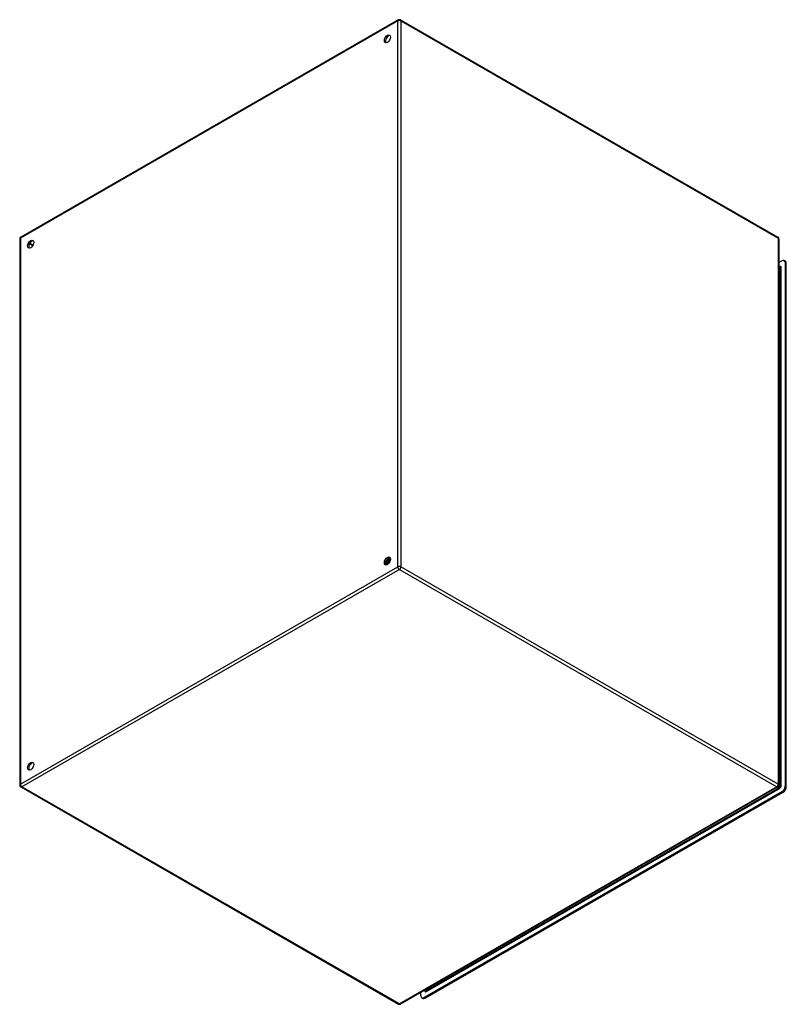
# Model space of a CAD drawing. Header units: inches. Extents: x 180 to 214.2, y 62 to 105.9.
import ezdxf

# ---------------------------------------------------------------- set-up
doc = ezdxf.new("R2010")
doc.units = ezdxf.units.IN
doc.header["$MEASUREMENT"] = 0
doc.layers.add('Visible Edges(ANSI)', color=7, linetype='Continuous', lineweight=25)
doc.layers.add('Visible Tangent Edges(ANSI)', color=7, linetype='Continuous', lineweight=25)

msp = doc.modelspace()

# ---------------------------------------------------------------- linework, layer by layer
at = {"layer": 'Visible Edges(ANSI)'}
for p, q in [((196.867, 105.912), (180.036, 96.22)), ((196.965, 105.912), (213.796, 96.22)), ((179.986, 96.134), (179.986, 71.77)), ((213.846, 96.134), (213.846, 71.77)), ((213.985, 95.163), (213.846, 95.082)), ((214.132, 95.145), (214.084, 95.172)), ((214.124, 95.082), (214.124, 71.714)), ((214.173, 71.687), (214.173, 95.054)), ((213.846, 94.921), (213.894, 94.894)), ((196.34, 81.761), (196.337, 81.763)), ((196.353, 81.789), (196.356, 81.788)), ((196.378, 81.746), (196.375, 81.747)), ((196.391, 81.774), (196.393, 81.773)), ((196.419, 81.89), (196.418, 81.891)), ((196.42, 81.873), (196.42, 81.855)), ((196.428, 81.758), (196.431, 81.757)), ((196.444, 81.899), (196.447, 81.897)), ((196.453, 81.874), (196.45, 81.876)), ((196.454, 81.853), (196.454, 81.835)), ((196.465, 81.743), (196.468, 81.742)), ((196.478, 81.882), (196.481, 81.881)), ((196.487, 81.894), (196.484, 81.895)), ((196.487, 81.858), (196.484, 81.859)), ((196.489, 81.833), (196.489, 81.815)), ((196.511, 81.865), (196.514, 81.864)), ((196.521, 81.842), (196.518, 81.843)), ((196.522, 81.874), (196.519, 81.875)), ((196.523, 81.836), (196.522, 81.836)), ((196.313, 81.649), (196.309, 81.65)), ((196.315, 81.634), (196.312, 81.636)), ((196.329, 81.691), (196.313, 81.681)), ((196.329, 81.655), (196.333, 81.654)), ((196.35, 81.629), (196.347, 81.631)), ((196.349, 81.614), (196.347, 81.616)), ((196.364, 81.671), (196.348, 81.661)), ((196.368, 81.637), (196.371, 81.635)), ((196.399, 81.651), (196.383, 81.641)), ((196.387, 81.61), (196.385, 81.611)), ((196.415, 81.73), (196.412, 81.731)), ((196.453, 81.714), (196.45, 81.715)), ((180.036, 71.684), (196.867, 61.992)), ((213.796, 71.684), (196.965, 61.992)), ((213.985, 71.473), (198.017, 62.278)), ((198.065, 62.25), (214.033, 71.446)), ((197.878, 62.358), (197.878, 62.517)), ((198.019, 62.598), (198.065, 62.572)), ((197.967, 62.24), (197.919, 62.268))]:
    msp.add_line(p, q, dxfattribs=at)
at = {"layer": 'Visible Edges(ANSI)', "flags": 128}
for points in [[(213.898, 94.893), (213.897, 94.893), (213.894, 94.894)], [(196.375, 81.747), (196.372, 81.743), (196.369, 81.739), (196.366, 81.735), (196.363, 81.731), (196.36, 81.727), (196.357, 81.723), (196.354, 81.719), (196.351, 81.716), (196.347, 81.713), (196.344, 81.709), (196.341, 81.706), (196.337, 81.703), (196.334, 81.7), (196.331, 81.697), (196.327, 81.694), (196.324, 81.692), (196.32, 81.689), (196.317, 81.687), (196.313, 81.685), (196.31, 81.683), (196.307, 81.681), (196.303, 81.679), (196.3, 81.678), (196.296, 81.676)], [(196.296, 81.673), (196.3, 81.675), (196.303, 81.676), (196.307, 81.678), (196.31, 81.68), (196.314, 81.682), (196.318, 81.684), (196.321, 81.686), (196.325, 81.689), (196.328, 81.691), (196.332, 81.694), (196.335, 81.697), (196.339, 81.7), (196.342, 81.703), (196.346, 81.707), (196.349, 81.71), (196.353, 81.713), (196.356, 81.717), (196.359, 81.721), (196.362, 81.725), (196.366, 81.729), (196.369, 81.733), (196.372, 81.737), (196.375, 81.741), (196.378, 81.746)], [(196.303, 81.716), (196.305, 81.718), (196.307, 81.719), (196.309, 81.72), (196.311, 81.722), (196.313, 81.724), (196.315, 81.725), (196.317, 81.727), (196.318, 81.729), (196.32, 81.731), (196.322, 81.732), (196.324, 81.734), (196.326, 81.736), (196.328, 81.738), (196.33, 81.74), (196.332, 81.742), (196.333, 81.744), (196.335, 81.746), (196.337, 81.749), (196.339, 81.751), (196.341, 81.753), (196.342, 81.755), (196.344, 81.758), (196.346, 81.76), (196.347, 81.762)], [(196.304, 81.72), (196.305, 81.721), (196.307, 81.723), (196.309, 81.724), (196.31, 81.726), (196.312, 81.727), (196.313, 81.729), (196.315, 81.731), (196.317, 81.732), (196.318, 81.734), (196.32, 81.736), (196.321, 81.737), (196.323, 81.739), (196.324, 81.741), (196.326, 81.743), (196.327, 81.744), (196.329, 81.746), (196.33, 81.748), (196.332, 81.75), (196.333, 81.752), (196.335, 81.754), (196.336, 81.756), (196.337, 81.757), (196.339, 81.759), (196.34, 81.761)], [(196.337, 81.763), (196.336, 81.761), (196.335, 81.759), (196.333, 81.758), (196.332, 81.756), (196.331, 81.754), (196.33, 81.752), (196.328, 81.751), (196.327, 81.749), (196.326, 81.748), (196.324, 81.746), (196.323, 81.744), (196.322, 81.743), (196.321, 81.741), (196.319, 81.74), (196.318, 81.738), (196.316, 81.737), (196.315, 81.735), (196.314, 81.734), (196.312, 81.732), (196.311, 81.731), (196.31, 81.73), (196.308, 81.728), (196.307, 81.727), (196.305, 81.725)], [(196.337, 81.763), (196.337, 81.763), (196.336, 81.763), (196.335, 81.764), (196.335, 81.764), (196.334, 81.765), (196.333, 81.765), (196.333, 81.765), (196.332, 81.766), (196.332, 81.766), (196.331, 81.766), (196.33, 81.767), (196.33, 81.767), (196.329, 81.767), (196.329, 81.768), (196.328, 81.768), (196.327, 81.769), (196.327, 81.769), (196.326, 81.769), (196.325, 81.77), (196.325, 81.77), (196.324, 81.77), (196.324, 81.771), (196.323, 81.771), (196.322, 81.771)], [(196.478, 81.705), (196.472, 81.707), (196.466, 81.71), (196.459, 81.713), (196.453, 81.716), (196.446, 81.719), (196.44, 81.722), (196.433, 81.725), (196.427, 81.727), (196.42, 81.73), (196.414, 81.733), (196.407, 81.736), (196.401, 81.739), (196.395, 81.742), (196.388, 81.745), (196.382, 81.747), (196.375, 81.75), (196.369, 81.753), (196.362, 81.756), (196.356, 81.759), (196.349, 81.762), (196.343, 81.765), (196.336, 81.768), (196.33, 81.77), (196.323, 81.773)], [(196.329, 81.691), (196.332, 81.692), (196.334, 81.694), (196.337, 81.695), (196.339, 81.697), (196.341, 81.699), (196.344, 81.701), (196.346, 81.703), (196.349, 81.705), (196.351, 81.707), (196.354, 81.709), (196.356, 81.711), (196.358, 81.713), (196.361, 81.716), (196.363, 81.718), (196.365, 81.721), (196.367, 81.723), (196.37, 81.726), (196.372, 81.729), (196.374, 81.731), (196.376, 81.734), (196.378, 81.737), (196.38, 81.74), (196.382, 81.743), (196.384, 81.746)], [(196.337, 81.799), (196.338, 81.799), (196.338, 81.798), (196.339, 81.798), (196.34, 81.797), (196.34, 81.797), (196.341, 81.797), (196.342, 81.796), (196.342, 81.796), (196.343, 81.795), (196.344, 81.795), (196.344, 81.795), (196.345, 81.794), (196.346, 81.794), (196.346, 81.793), (196.347, 81.793), (196.348, 81.793), (196.349, 81.792), (196.349, 81.792), (196.35, 81.791), (196.351, 81.791), (196.351, 81.791), (196.352, 81.79), (196.353, 81.79), (196.353, 81.789)], [(196.347, 81.762), (196.347, 81.762), (196.347, 81.762), (196.346, 81.762), (196.346, 81.762), (196.346, 81.762), (196.346, 81.762), (196.345, 81.762), (196.345, 81.762), (196.345, 81.762), (196.344, 81.762), (196.344, 81.762), (196.344, 81.762), (196.344, 81.762), (196.343, 81.762), (196.343, 81.762), (196.343, 81.762), (196.342, 81.762), (196.342, 81.762), (196.342, 81.762), (196.341, 81.762), (196.341, 81.762), (196.341, 81.762), (196.341, 81.761), (196.34, 81.761)], [(196.375, 81.747), (196.374, 81.747), (196.372, 81.748), (196.371, 81.749), (196.37, 81.749), (196.369, 81.75), (196.368, 81.751), (196.367, 81.751), (196.366, 81.752), (196.364, 81.753), (196.363, 81.753), (196.362, 81.754), (196.361, 81.755), (196.36, 81.755), (196.359, 81.756), (196.358, 81.757), (196.356, 81.757), (196.355, 81.758), (196.354, 81.759), (196.353, 81.759), (196.352, 81.76), (196.351, 81.76), (196.35, 81.761), (196.348, 81.762), (196.347, 81.762)], [(196.378, 81.855), (196.377, 81.852), (196.376, 81.849), (196.376, 81.846), (196.375, 81.844), (196.374, 81.841), (196.373, 81.838), (196.372, 81.835), (196.372, 81.833), (196.371, 81.83), (196.37, 81.827), (196.369, 81.824), (196.368, 81.822), (196.367, 81.819), (196.366, 81.816), (196.365, 81.813), (196.363, 81.811), (196.362, 81.808), (196.361, 81.805), (196.36, 81.803), (196.359, 81.8), (196.357, 81.797), (196.356, 81.795), (196.355, 81.792), (196.353, 81.789)], [(196.356, 81.788), (196.358, 81.791), (196.359, 81.794), (196.361, 81.797), (196.362, 81.8), (196.363, 81.802), (196.365, 81.805), (196.366, 81.808), (196.367, 81.811), (196.368, 81.814), (196.37, 81.817), (196.371, 81.82), (196.372, 81.823), (196.373, 81.826), (196.374, 81.829), (196.375, 81.832), (196.376, 81.835), (196.377, 81.838), (196.377, 81.841), (196.378, 81.844), (196.379, 81.847), (196.38, 81.85), (196.38, 81.853), (196.381, 81.856), (196.382, 81.859)], [(196.356, 81.788), (196.357, 81.788), (196.357, 81.788), (196.357, 81.788), (196.357, 81.788), (196.358, 81.788), (196.358, 81.788), (196.358, 81.789), (196.359, 81.789), (196.359, 81.789), (196.359, 81.789), (196.359, 81.789), (196.36, 81.789), (196.36, 81.789), (196.36, 81.789), (196.361, 81.789), (196.361, 81.789), (196.361, 81.789), (196.361, 81.789), (196.362, 81.789), (196.362, 81.789), (196.362, 81.789), (196.363, 81.789), (196.363, 81.789), (196.363, 81.789)], [(196.363, 81.789), (196.364, 81.792), (196.366, 81.795), (196.367, 81.798), (196.369, 81.801), (196.37, 81.804), (196.371, 81.807), (196.372, 81.81), (196.373, 81.813), (196.374, 81.816), (196.375, 81.819), (196.376, 81.823), (196.377, 81.826), (196.378, 81.829), (196.379, 81.832), (196.38, 81.835), (196.38, 81.838), (196.381, 81.841), (196.382, 81.844), (196.382, 81.847), (196.383, 81.85), (196.383, 81.853), (196.384, 81.856), (196.384, 81.859), (196.384, 81.862)], [(196.363, 81.789), (196.364, 81.789), (196.365, 81.788), (196.366, 81.787), (196.368, 81.787), (196.369, 81.786), (196.37, 81.785), (196.371, 81.785), (196.372, 81.784), (196.373, 81.783), (196.374, 81.783), (196.376, 81.782), (196.377, 81.782), (196.378, 81.781), (196.379, 81.78), (196.38, 81.78), (196.381, 81.779), (196.382, 81.778), (196.384, 81.778), (196.385, 81.777), (196.386, 81.776), (196.387, 81.776), (196.388, 81.775), (196.389, 81.774), (196.391, 81.774)], [(196.385, 81.746), (196.384, 81.746), (196.384, 81.746), (196.384, 81.746), (196.383, 81.746), (196.383, 81.746), (196.383, 81.746), (196.383, 81.746), (196.382, 81.746), (196.382, 81.746), (196.382, 81.746), (196.381, 81.746), (196.381, 81.746), (196.381, 81.746), (196.381, 81.746), (196.38, 81.746), (196.38, 81.746), (196.38, 81.746), (196.38, 81.746), (196.379, 81.746), (196.379, 81.746), (196.379, 81.746), (196.378, 81.746), (196.378, 81.746), (196.378, 81.746)], [(196.412, 81.731), (196.411, 81.732), (196.41, 81.732), (196.409, 81.733), (196.408, 81.733), (196.407, 81.734), (196.405, 81.735), (196.404, 81.735), (196.403, 81.736), (196.402, 81.737), (196.401, 81.737), (196.4, 81.738), (196.398, 81.738), (196.397, 81.739), (196.396, 81.74), (196.395, 81.74), (196.394, 81.741), (196.393, 81.742), (196.391, 81.742), (196.39, 81.743), (196.389, 81.743), (196.388, 81.744), (196.387, 81.745), (196.386, 81.745), (196.385, 81.746)], [(196.416, 81.889), (196.416, 81.885), (196.417, 81.881), (196.417, 81.876), (196.417, 81.872), (196.417, 81.867), (196.416, 81.862), (196.416, 81.857), (196.415, 81.853), (196.415, 81.848), (196.414, 81.843), (196.413, 81.838), (196.412, 81.833), (196.411, 81.828), (196.41, 81.823), (196.408, 81.818), (196.407, 81.813), (196.405, 81.808), (196.403, 81.803), (196.401, 81.798), (196.399, 81.793), (196.397, 81.788), (196.395, 81.783), (196.393, 81.779), (196.391, 81.774)], [(196.393, 81.773), (196.396, 81.777), (196.398, 81.782), (196.4, 81.787), (196.403, 81.792), (196.404, 81.797), (196.406, 81.802), (196.408, 81.808), (196.41, 81.813), (196.411, 81.818), (196.413, 81.823), (196.414, 81.828), (196.415, 81.833), (196.416, 81.838), (196.417, 81.843), (196.418, 81.848), (196.418, 81.853), (196.419, 81.858), (196.419, 81.863), (196.42, 81.867), (196.42, 81.872), (196.42, 81.877), (196.419, 81.881), (196.419, 81.886), (196.419, 81.89)], [(196.393, 81.773), (196.394, 81.773), (196.394, 81.773), (196.394, 81.773), (196.395, 81.773), (196.395, 81.773), (196.395, 81.773), (196.395, 81.773), (196.396, 81.773), (196.396, 81.773), (196.396, 81.773), (196.396, 81.773), (196.397, 81.773), (196.397, 81.773), (196.397, 81.773), (196.397, 81.773), (196.398, 81.773), (196.398, 81.773), (196.398, 81.773), (196.399, 81.773), (196.399, 81.773), (196.399, 81.773), (196.399, 81.773), (196.4, 81.773), (196.4, 81.773)], [(196.4, 81.773), (196.401, 81.777), (196.403, 81.78), (196.404, 81.783), (196.406, 81.787), (196.407, 81.79), (196.408, 81.794), (196.409, 81.797), (196.411, 81.801), (196.412, 81.804), (196.413, 81.808), (196.414, 81.811), (196.414, 81.815), (196.415, 81.818), (196.416, 81.822), (196.417, 81.825), (196.417, 81.828), (196.418, 81.832), (196.418, 81.835), (196.419, 81.839), (196.419, 81.842), (196.419, 81.845), (196.419, 81.849), (196.42, 81.852), (196.42, 81.855)], [(196.4, 81.773), (196.401, 81.773), (196.402, 81.772), (196.403, 81.771), (196.404, 81.771), (196.406, 81.77), (196.407, 81.77), (196.408, 81.769), (196.409, 81.768), (196.41, 81.768), (196.411, 81.767), (196.412, 81.766), (196.414, 81.766), (196.415, 81.765), (196.416, 81.765), (196.417, 81.764), (196.418, 81.763), (196.419, 81.763), (196.421, 81.762), (196.422, 81.761), (196.423, 81.761), (196.424, 81.76), (196.425, 81.76), (196.426, 81.759), (196.428, 81.758)], [(196.447, 81.875), (196.446, 81.876), (196.445, 81.876), (196.444, 81.877), (196.443, 81.877), (196.441, 81.878), (196.44, 81.879), (196.439, 81.879), (196.438, 81.88), (196.437, 81.881), (196.435, 81.881), (196.434, 81.882), (196.433, 81.882), (196.432, 81.883), (196.431, 81.884), (196.43, 81.884), (196.428, 81.885), (196.427, 81.885), (196.426, 81.886), (196.425, 81.887), (196.424, 81.887), (196.422, 81.888), (196.421, 81.888), (196.42, 81.889), (196.419, 81.89)], [(196.45, 81.876), (196.449, 81.875), (196.448, 81.875), (196.446, 81.875), (196.445, 81.875), (196.444, 81.874), (196.443, 81.874), (196.441, 81.874), (196.44, 81.874), (196.439, 81.874), (196.437, 81.873), (196.436, 81.873), (196.435, 81.873), (196.434, 81.873), (196.432, 81.872), (196.431, 81.872), (196.43, 81.872), (196.429, 81.872), (196.427, 81.872), (196.426, 81.871), (196.425, 81.871), (196.423, 81.871), (196.422, 81.871), (196.421, 81.87), (196.42, 81.87)], [(196.425, 81.895), (196.425, 81.895), (196.426, 81.896), (196.427, 81.896), (196.428, 81.896), (196.429, 81.896), (196.43, 81.896), (196.43, 81.896), (196.431, 81.896), (196.432, 81.896), (196.433, 81.897), (196.434, 81.897), (196.434, 81.897), (196.435, 81.897), (196.436, 81.897), (196.437, 81.897), (196.438, 81.897), (196.439, 81.898), (196.439, 81.898), (196.44, 81.898), (196.441, 81.898), (196.442, 81.898), (196.443, 81.898), (196.444, 81.898), (196.444, 81.899)], [(196.45, 81.876), (196.451, 81.871), (196.451, 81.867), (196.451, 81.862), (196.452, 81.858), (196.452, 81.853), (196.451, 81.848), (196.451, 81.844), (196.451, 81.839), (196.45, 81.834), (196.45, 81.829), (196.449, 81.824), (196.448, 81.819), (196.447, 81.814), (196.446, 81.809), (196.444, 81.804), (196.443, 81.799), (196.442, 81.794), (196.44, 81.788), (196.438, 81.783), (196.436, 81.778), (196.434, 81.773), (196.432, 81.768), (196.43, 81.763), (196.428, 81.758)], [(196.431, 81.757), (196.433, 81.762), (196.435, 81.767), (196.437, 81.772), (196.439, 81.777), (196.441, 81.782), (196.443, 81.787), (196.444, 81.792), (196.446, 81.797), (196.447, 81.802), (196.449, 81.808), (196.45, 81.813), (196.451, 81.818), (196.452, 81.823), (196.453, 81.828), (196.453, 81.833), (196.454, 81.837), (196.454, 81.842), (196.454, 81.847), (196.454, 81.852), (196.454, 81.856), (196.454, 81.861), (196.454, 81.865), (196.454, 81.87), (196.453, 81.874)], [(196.431, 81.757), (196.431, 81.757), (196.431, 81.757), (196.431, 81.757), (196.432, 81.757), (196.432, 81.757), (196.432, 81.757), (196.432, 81.757), (196.433, 81.757), (196.433, 81.757), (196.433, 81.757), (196.433, 81.757), (196.434, 81.757), (196.434, 81.757), (196.434, 81.757), (196.434, 81.757), (196.434, 81.757), (196.435, 81.757), (196.435, 81.757), (196.435, 81.757), (196.435, 81.757), (196.436, 81.757), (196.436, 81.757), (196.436, 81.757), (196.436, 81.757)], [(196.436, 81.757), (196.438, 81.76), (196.439, 81.764), (196.44, 81.767), (196.442, 81.77), (196.443, 81.774), (196.444, 81.777), (196.445, 81.78), (196.446, 81.783), (196.447, 81.787), (196.448, 81.79), (196.449, 81.793), (196.45, 81.797), (196.451, 81.8), (196.451, 81.803), (196.452, 81.806), (196.452, 81.81), (196.453, 81.813), (196.453, 81.816), (196.454, 81.819), (196.454, 81.823), (196.454, 81.826), (196.454, 81.829), (196.454, 81.832), (196.454, 81.835)], [(196.436, 81.757), (196.438, 81.757), (196.439, 81.756), (196.44, 81.755), (196.441, 81.755), (196.442, 81.754), (196.443, 81.754), (196.445, 81.753), (196.446, 81.752), (196.447, 81.752), (196.448, 81.751), (196.449, 81.751), (196.45, 81.75), (196.452, 81.749), (196.453, 81.749), (196.454, 81.748), (196.455, 81.748), (196.456, 81.747), (196.457, 81.746), (196.459, 81.746), (196.46, 81.745), (196.461, 81.745), (196.462, 81.744), (196.463, 81.744), (196.465, 81.743)], [(196.442, 81.905), (196.442, 81.905), (196.442, 81.905), (196.442, 81.904), (196.442, 81.904), (196.442, 81.904), (196.442, 81.904), (196.442, 81.903), (196.443, 81.903), (196.443, 81.903), (196.443, 81.902), (196.443, 81.902), (196.443, 81.902), (196.443, 81.902), (196.443, 81.901), (196.443, 81.901), (196.444, 81.901), (196.444, 81.901), (196.444, 81.9), (196.444, 81.9), (196.444, 81.9), (196.444, 81.899), (196.444, 81.899), (196.444, 81.899), (196.444, 81.899)], [(196.447, 81.897), (196.447, 81.898), (196.447, 81.898), (196.447, 81.898), (196.447, 81.899), (196.446, 81.899), (196.446, 81.899), (196.446, 81.9), (196.446, 81.9), (196.446, 81.901), (196.446, 81.901), (196.445, 81.901), (196.445, 81.902), (196.445, 81.902), (196.445, 81.902), (196.445, 81.903), (196.445, 81.903), (196.444, 81.904), (196.444, 81.904), (196.444, 81.904), (196.444, 81.905), (196.444, 81.905), (196.444, 81.905), (196.443, 81.906), (196.443, 81.906)], [(196.447, 81.897), (196.447, 81.896), (196.447, 81.895), (196.447, 81.895), (196.447, 81.894), (196.447, 81.893), (196.447, 81.892), (196.447, 81.891), (196.447, 81.89), (196.447, 81.889), (196.447, 81.889), (196.447, 81.888), (196.447, 81.887), (196.447, 81.886), (196.447, 81.885), (196.447, 81.884), (196.447, 81.883), (196.447, 81.882), (196.447, 81.882), (196.447, 81.881), (196.447, 81.88), (196.447, 81.879), (196.447, 81.878), (196.447, 81.877), (196.447, 81.876)], [(196.447, 81.876), (196.448, 81.877), (196.449, 81.877), (196.451, 81.877), (196.452, 81.877), (196.453, 81.877), (196.455, 81.878), (196.456, 81.878), (196.457, 81.878), (196.458, 81.878), (196.46, 81.879), (196.461, 81.879), (196.462, 81.879), (196.464, 81.879), (196.465, 81.88), (196.466, 81.88), (196.468, 81.88), (196.469, 81.88), (196.47, 81.88), (196.471, 81.881), (196.473, 81.881), (196.474, 81.881), (196.475, 81.881), (196.477, 81.882), (196.478, 81.882)], [(196.479, 81.859), (196.478, 81.859), (196.477, 81.86), (196.476, 81.86), (196.475, 81.861), (196.474, 81.861), (196.473, 81.862), (196.472, 81.862), (196.471, 81.863), (196.47, 81.864), (196.469, 81.864), (196.467, 81.865), (196.466, 81.865), (196.465, 81.866), (196.464, 81.866), (196.463, 81.867), (196.462, 81.868), (196.461, 81.868), (196.46, 81.869), (196.459, 81.869), (196.458, 81.87), (196.457, 81.87), (196.455, 81.871), (196.454, 81.871), (196.453, 81.872)], [(196.484, 81.859), (196.483, 81.859), (196.482, 81.859), (196.481, 81.859), (196.479, 81.859), (196.478, 81.858), (196.477, 81.858), (196.476, 81.858), (196.474, 81.858), (196.473, 81.857), (196.472, 81.857), (196.471, 81.857), (196.469, 81.857), (196.468, 81.856), (196.467, 81.856), (196.466, 81.856), (196.464, 81.856), (196.463, 81.855), (196.462, 81.855), (196.461, 81.855), (196.459, 81.855), (196.458, 81.854), (196.457, 81.854), (196.456, 81.854), (196.454, 81.854)], [(196.481, 81.881), (196.48, 81.882), (196.479, 81.884), (196.478, 81.885), (196.478, 81.887), (196.477, 81.889), (196.476, 81.89), (196.475, 81.892), (196.474, 81.893), (196.473, 81.894), (196.472, 81.896), (196.471, 81.897), (196.47, 81.898), (196.469, 81.9), (196.468, 81.901), (196.467, 81.902), (196.466, 81.903), (196.465, 81.905), (196.463, 81.906), (196.462, 81.907), (196.461, 81.908), (196.46, 81.909), (196.458, 81.91), (196.457, 81.911), (196.456, 81.912)], [(196.456, 81.911), (196.457, 81.911), (196.458, 81.91), (196.459, 81.909), (196.46, 81.908), (196.461, 81.907), (196.462, 81.906), (196.463, 81.905), (196.464, 81.903), (196.465, 81.902), (196.466, 81.901), (196.467, 81.9), (196.468, 81.899), (196.469, 81.897), (196.47, 81.896), (196.471, 81.895), (196.472, 81.894), (196.473, 81.892), (196.474, 81.891), (196.474, 81.889), (196.475, 81.888), (196.476, 81.886), (196.477, 81.885), (196.477, 81.883), (196.478, 81.882)], [(196.484, 81.859), (196.485, 81.855), (196.486, 81.851), (196.486, 81.846), (196.486, 81.842), (196.486, 81.837), (196.486, 81.833), (196.486, 81.828), (196.486, 81.823), (196.486, 81.818), (196.485, 81.813), (196.484, 81.808), (196.484, 81.804), (196.483, 81.799), (196.482, 81.793), (196.481, 81.788), (196.479, 81.783), (196.478, 81.778), (196.476, 81.773), (196.475, 81.768), (196.473, 81.763), (196.471, 81.758), (196.469, 81.753), (196.467, 81.748), (196.465, 81.743)], [(196.467, 81.902), (196.469, 81.902), (196.472, 81.901), (196.474, 81.9), (196.476, 81.899), (196.479, 81.898), (196.481, 81.897), (196.483, 81.896), (196.485, 81.895), (196.487, 81.894), (196.489, 81.892), (196.491, 81.891), (196.493, 81.889), (196.495, 81.888), (196.497, 81.886), (196.498, 81.884), (196.5, 81.883), (196.502, 81.881), (196.503, 81.879), (196.505, 81.877), (196.506, 81.874), (196.507, 81.872), (196.509, 81.87), (196.51, 81.868), (196.511, 81.865)], [(196.468, 81.742), (196.47, 81.747), (196.472, 81.752), (196.474, 81.757), (196.476, 81.762), (196.478, 81.767), (196.479, 81.772), (196.481, 81.777), (196.482, 81.782), (196.483, 81.787), (196.485, 81.792), (196.486, 81.797), (196.487, 81.802), (196.487, 81.807), (196.488, 81.812), (196.488, 81.817), (196.489, 81.822), (196.489, 81.827), (196.489, 81.831), (196.489, 81.836), (196.489, 81.841), (196.489, 81.845), (196.488, 81.85), (196.488, 81.854), (196.487, 81.858)], [(196.468, 81.742), (196.468, 81.742), (196.468, 81.742), (196.468, 81.742), (196.468, 81.742), (196.469, 81.742), (196.469, 81.742), (196.469, 81.742), (196.469, 81.742), (196.47, 81.742), (196.47, 81.742), (196.47, 81.742), (196.47, 81.742), (196.471, 81.742), (196.471, 81.741), (196.471, 81.741), (196.471, 81.741), (196.471, 81.741), (196.472, 81.741), (196.472, 81.741), (196.472, 81.741), (196.472, 81.741), (196.473, 81.741), (196.473, 81.741), (196.473, 81.741)], [(196.473, 81.741), (196.474, 81.744), (196.475, 81.747), (196.477, 81.751), (196.478, 81.754), (196.479, 81.757), (196.48, 81.76), (196.481, 81.763), (196.482, 81.766), (196.483, 81.769), (196.484, 81.772), (196.484, 81.776), (196.485, 81.779), (196.486, 81.782), (196.486, 81.785), (196.487, 81.788), (196.487, 81.791), (196.488, 81.794), (196.488, 81.797), (196.489, 81.8), (196.489, 81.803), (196.489, 81.806), (196.489, 81.809), (196.489, 81.812), (196.489, 81.815)], [(196.473, 81.741), (196.474, 81.741), (196.475, 81.74), (196.475, 81.74), (196.476, 81.74), (196.477, 81.739), (196.478, 81.739), (196.479, 81.738), (196.48, 81.738), (196.481, 81.738), (196.481, 81.737), (196.482, 81.737), (196.483, 81.736), (196.484, 81.736), (196.485, 81.735), (196.486, 81.735), (196.486, 81.735), (196.487, 81.734), (196.488, 81.734), (196.489, 81.733), (196.49, 81.733), (196.491, 81.733), (196.492, 81.732), (196.492, 81.732), (196.493, 81.731)], [(196.481, 81.881), (196.481, 81.88), (196.481, 81.879), (196.481, 81.878), (196.481, 81.877), (196.481, 81.876), (196.48, 81.875), (196.48, 81.874), (196.48, 81.873), (196.48, 81.873), (196.48, 81.872), (196.48, 81.871), (196.48, 81.87), (196.48, 81.869), (196.48, 81.868), (196.48, 81.867), (196.48, 81.866), (196.48, 81.865), (196.48, 81.865), (196.48, 81.864), (196.48, 81.863), (196.48, 81.862), (196.48, 81.861), (196.48, 81.86), (196.48, 81.859)], [(196.48, 81.859), (196.482, 81.859), (196.483, 81.86), (196.484, 81.86), (196.485, 81.86), (196.487, 81.86), (196.488, 81.861), (196.489, 81.861), (196.491, 81.861), (196.492, 81.861), (196.493, 81.862), (196.494, 81.862), (196.496, 81.862), (196.497, 81.862), (196.498, 81.863), (196.5, 81.863), (196.501, 81.863), (196.502, 81.863), (196.503, 81.864), (196.505, 81.864), (196.506, 81.864), (196.507, 81.864), (196.509, 81.865), (196.51, 81.865), (196.511, 81.865)], [(196.514, 81.864), (196.513, 81.865), (196.512, 81.867), (196.511, 81.869), (196.511, 81.87), (196.51, 81.872), (196.509, 81.873), (196.508, 81.875), (196.507, 81.876), (196.506, 81.877), (196.505, 81.879), (196.504, 81.88), (196.502, 81.881), (196.501, 81.883), (196.5, 81.884), (196.499, 81.885), (196.498, 81.886), (196.496, 81.887), (196.495, 81.888), (196.494, 81.889), (196.493, 81.89), (196.491, 81.891), (196.49, 81.892), (196.489, 81.893), (196.487, 81.894)], [(196.512, 81.842), (196.511, 81.842), (196.51, 81.843), (196.509, 81.843), (196.508, 81.844), (196.507, 81.844), (196.506, 81.845), (196.505, 81.845), (196.504, 81.846), (196.503, 81.847), (196.502, 81.847), (196.501, 81.848), (196.5, 81.848), (196.499, 81.849), (196.498, 81.849), (196.497, 81.85), (196.496, 81.85), (196.495, 81.851), (196.494, 81.851), (196.493, 81.852), (196.492, 81.852), (196.491, 81.853), (196.49, 81.853), (196.489, 81.854), (196.488, 81.854)], [(196.518, 81.843), (196.517, 81.843), (196.516, 81.843), (196.515, 81.843), (196.514, 81.842), (196.512, 81.842), (196.511, 81.842), (196.51, 81.842), (196.509, 81.841), (196.507, 81.841), (196.506, 81.841), (196.505, 81.841), (196.504, 81.84), (196.503, 81.84), (196.501, 81.84), (196.5, 81.84), (196.499, 81.839), (196.498, 81.839), (196.496, 81.839), (196.495, 81.839), (196.494, 81.838), (196.493, 81.838), (196.492, 81.838), (196.49, 81.838), (196.489, 81.837)], [(196.502, 81.882), (196.503, 81.882), (196.504, 81.882), (196.504, 81.881), (196.505, 81.881), (196.506, 81.881), (196.507, 81.881), (196.508, 81.88), (196.509, 81.88), (196.51, 81.88), (196.51, 81.879), (196.511, 81.879), (196.512, 81.879), (196.513, 81.878), (196.514, 81.878), (196.515, 81.878), (196.515, 81.877), (196.516, 81.877), (196.517, 81.877), (196.518, 81.876), (196.519, 81.876), (196.519, 81.875), (196.52, 81.875), (196.521, 81.874), (196.522, 81.874)], [(196.514, 81.864), (196.514, 81.863), (196.514, 81.862), (196.514, 81.861), (196.514, 81.86), (196.514, 81.859), (196.514, 81.858), (196.514, 81.858), (196.514, 81.857), (196.514, 81.856), (196.514, 81.855), (196.514, 81.854), (196.514, 81.853), (196.514, 81.852), (196.514, 81.851), (196.514, 81.85), (196.514, 81.85), (196.514, 81.849), (196.514, 81.848), (196.514, 81.847), (196.514, 81.846), (196.514, 81.845), (196.514, 81.844), (196.514, 81.843), (196.514, 81.842)], [(196.518, 81.843), (196.519, 81.842), (196.519, 81.841), (196.519, 81.84), (196.519, 81.839), (196.519, 81.838), (196.52, 81.837), (196.52, 81.836), (196.52, 81.835), (196.52, 81.834), (196.52, 81.833), (196.52, 81.832), (196.52, 81.831), (196.52, 81.83), (196.521, 81.829), (196.521, 81.828), (196.521, 81.827), (196.521, 81.826), (196.521, 81.824), (196.521, 81.823), (196.521, 81.822), (196.521, 81.821), (196.521, 81.82), (196.521, 81.819), (196.521, 81.818)], [(196.519, 81.843), (196.519, 81.843), (196.52, 81.843), (196.52, 81.843), (196.52, 81.843), (196.52, 81.843), (196.52, 81.843), (196.52, 81.843), (196.521, 81.843), (196.521, 81.843), (196.521, 81.843), (196.521, 81.843), (196.521, 81.843), (196.522, 81.843), (196.522, 81.843), (196.522, 81.843), (196.522, 81.844), (196.522, 81.844), (196.522, 81.844), (196.523, 81.844), (196.523, 81.844), (196.523, 81.844), (196.523, 81.844), (196.523, 81.844), (196.524, 81.844)], [(196.523, 81.832), (196.523, 81.832), (196.523, 81.833), (196.523, 81.833), (196.523, 81.834), (196.523, 81.834), (196.523, 81.835), (196.522, 81.835), (196.522, 81.835), (196.522, 81.836), (196.522, 81.836), (196.522, 81.837), (196.522, 81.837), (196.522, 81.838), (196.522, 81.838), (196.522, 81.838), (196.522, 81.839), (196.522, 81.839), (196.522, 81.84), (196.522, 81.84), (196.521, 81.84), (196.521, 81.841), (196.521, 81.841), (196.521, 81.842), (196.521, 81.842)], [(196.309, 81.65), (196.309, 81.65), (196.308, 81.65), (196.308, 81.65), (196.307, 81.65), (196.307, 81.65), (196.306, 81.65), (196.306, 81.65), (196.305, 81.65), (196.304, 81.65), (196.304, 81.65), (196.303, 81.65), (196.303, 81.65), (196.302, 81.65), (196.302, 81.65), (196.301, 81.65), (196.301, 81.65), (196.3, 81.65), (196.299, 81.65), (196.299, 81.65), (196.298, 81.65), (196.298, 81.65), (196.297, 81.65), (196.297, 81.65), (196.296, 81.65)], [(196.296, 81.649), (196.297, 81.649), (196.298, 81.648), (196.298, 81.648), (196.299, 81.648), (196.3, 81.648), (196.3, 81.648), (196.301, 81.648), (196.302, 81.648), (196.302, 81.648), (196.303, 81.648), (196.304, 81.648), (196.304, 81.648), (196.305, 81.648), (196.306, 81.648), (196.306, 81.648), (196.307, 81.648), (196.308, 81.648), (196.308, 81.648), (196.309, 81.648), (196.31, 81.648), (196.31, 81.648), (196.311, 81.648), (196.312, 81.648), (196.313, 81.649)], [(196.347, 81.631), (196.345, 81.63), (196.342, 81.63), (196.34, 81.63), (196.337, 81.63), (196.335, 81.63), (196.333, 81.63), (196.33, 81.63), (196.328, 81.63), (196.326, 81.631), (196.323, 81.631), (196.321, 81.632), (196.319, 81.633), (196.317, 81.633), (196.315, 81.634), (196.313, 81.635), (196.311, 81.636), (196.309, 81.638), (196.307, 81.639), (196.306, 81.64), (196.304, 81.642), (196.302, 81.643), (196.301, 81.645), (196.299, 81.647), (196.298, 81.648)], [(196.309, 81.65), (196.309, 81.651), (196.309, 81.652), (196.308, 81.653), (196.308, 81.654), (196.307, 81.655), (196.307, 81.656), (196.306, 81.657), (196.306, 81.658), (196.306, 81.659), (196.305, 81.66), (196.305, 81.661), (196.304, 81.662), (196.304, 81.663), (196.303, 81.664), (196.303, 81.665), (196.303, 81.666), (196.302, 81.667), (196.302, 81.668), (196.301, 81.669), (196.301, 81.67), (196.3, 81.671), (196.3, 81.672), (196.3, 81.673), (196.299, 81.674)], [(196.325, 81.666), (196.324, 81.667), (196.323, 81.667), (196.322, 81.667), (196.321, 81.668), (196.321, 81.668), (196.32, 81.669), (196.319, 81.669), (196.318, 81.67), (196.317, 81.67), (196.316, 81.671), (196.315, 81.671), (196.315, 81.671), (196.314, 81.672), (196.313, 81.672), (196.312, 81.673), (196.311, 81.673), (196.31, 81.674), (196.31, 81.674), (196.309, 81.675), (196.308, 81.675), (196.307, 81.675), (196.306, 81.676), (196.305, 81.676), (196.305, 81.677)], [(196.329, 81.657), (196.328, 81.657), (196.327, 81.656), (196.327, 81.656), (196.326, 81.656), (196.325, 81.655), (196.325, 81.655), (196.324, 81.654), (196.323, 81.654), (196.323, 81.654), (196.322, 81.653), (196.321, 81.653), (196.321, 81.653), (196.32, 81.652), (196.319, 81.652), (196.319, 81.652), (196.318, 81.651), (196.317, 81.651), (196.317, 81.651), (196.316, 81.65), (196.315, 81.65), (196.315, 81.65), (196.314, 81.649), (196.313, 81.649), (196.313, 81.649)], [(196.315, 81.634), (196.316, 81.634), (196.317, 81.633), (196.318, 81.632), (196.32, 81.632), (196.321, 81.631), (196.323, 81.631), (196.324, 81.63), (196.325, 81.63), (196.327, 81.629), (196.328, 81.629), (196.33, 81.629), (196.331, 81.629), (196.333, 81.628), (196.334, 81.628), (196.336, 81.628), (196.337, 81.628), (196.339, 81.628), (196.341, 81.628), (196.342, 81.628), (196.344, 81.628), (196.345, 81.628), (196.347, 81.628), (196.349, 81.629), (196.35, 81.629)], [(196.317, 81.684), (196.318, 81.683), (196.318, 81.681), (196.319, 81.68), (196.319, 81.679), (196.32, 81.678), (196.32, 81.677), (196.321, 81.675), (196.321, 81.674), (196.322, 81.673), (196.322, 81.672), (196.323, 81.671), (196.323, 81.67), (196.324, 81.668), (196.324, 81.667), (196.325, 81.666), (196.325, 81.665), (196.326, 81.664), (196.326, 81.662), (196.327, 81.661), (196.327, 81.66), (196.328, 81.659), (196.328, 81.658), (196.329, 81.657), (196.329, 81.655)], [(196.412, 81.731), (196.409, 81.727), (196.406, 81.722), (196.403, 81.718), (196.4, 81.714), (196.397, 81.709), (196.394, 81.705), (196.39, 81.701), (196.387, 81.698), (196.384, 81.694), (196.38, 81.69), (196.377, 81.687), (196.373, 81.684), (196.369, 81.68), (196.366, 81.677), (196.362, 81.675), (196.359, 81.672), (196.355, 81.669), (196.351, 81.667), (196.348, 81.664), (196.344, 81.662), (196.34, 81.66), (196.337, 81.658), (196.333, 81.657), (196.329, 81.655)], [(196.385, 81.611), (196.383, 81.611), (196.38, 81.61), (196.377, 81.61), (196.375, 81.61), (196.372, 81.61), (196.37, 81.61), (196.367, 81.61), (196.365, 81.61), (196.362, 81.61), (196.36, 81.611), (196.357, 81.611), (196.355, 81.612), (196.353, 81.613), (196.351, 81.614), (196.349, 81.615), (196.347, 81.616), (196.345, 81.617), (196.343, 81.618), (196.341, 81.62), (196.339, 81.621), (196.337, 81.623), (196.336, 81.625), (196.334, 81.626), (196.332, 81.628)], [(196.333, 81.654), (196.336, 81.655), (196.34, 81.657), (196.343, 81.659), (196.347, 81.661), (196.351, 81.663), (196.354, 81.665), (196.358, 81.668), (196.362, 81.67), (196.365, 81.673), (196.369, 81.676), (196.373, 81.679), (196.376, 81.682), (196.38, 81.686), (196.383, 81.689), (196.387, 81.693), (196.39, 81.696), (196.393, 81.7), (196.397, 81.704), (196.4, 81.708), (196.403, 81.712), (196.406, 81.716), (196.409, 81.721), (196.412, 81.725), (196.415, 81.73)], [(196.347, 81.631), (196.347, 81.632), (196.346, 81.633), (196.346, 81.634), (196.346, 81.635), (196.345, 81.636), (196.345, 81.637), (196.344, 81.638), (196.344, 81.639), (196.343, 81.64), (196.343, 81.641), (196.342, 81.642), (196.342, 81.643), (196.341, 81.644), (196.341, 81.645), (196.341, 81.646), (196.34, 81.647), (196.34, 81.648), (196.339, 81.649), (196.339, 81.65), (196.338, 81.651), (196.338, 81.652), (196.337, 81.653), (196.337, 81.654), (196.336, 81.655)], [(196.363, 81.646), (196.363, 81.646), (196.362, 81.647), (196.361, 81.647), (196.36, 81.648), (196.359, 81.648), (196.358, 81.649), (196.357, 81.649), (196.356, 81.65), (196.355, 81.65), (196.354, 81.651), (196.353, 81.651), (196.352, 81.652), (196.351, 81.652), (196.35, 81.653), (196.349, 81.653), (196.348, 81.654), (196.348, 81.654), (196.347, 81.655), (196.346, 81.655), (196.345, 81.656), (196.344, 81.656), (196.343, 81.657), (196.342, 81.657), (196.341, 81.658)], [(196.349, 81.614), (196.351, 81.614), (196.352, 81.613), (196.353, 81.612), (196.354, 81.612), (196.356, 81.611), (196.357, 81.611), (196.358, 81.61), (196.36, 81.61), (196.361, 81.609), (196.362, 81.609), (196.364, 81.609), (196.365, 81.609), (196.367, 81.608), (196.368, 81.608), (196.37, 81.608), (196.371, 81.608), (196.373, 81.608), (196.374, 81.608), (196.376, 81.608), (196.377, 81.608), (196.379, 81.608), (196.381, 81.608), (196.382, 81.608), (196.384, 81.609)], [(196.367, 81.638), (196.366, 81.637), (196.366, 81.637), (196.365, 81.637), (196.364, 81.636), (196.364, 81.636), (196.363, 81.636), (196.362, 81.635), (196.362, 81.635), (196.361, 81.634), (196.36, 81.634), (196.36, 81.634), (196.359, 81.633), (196.358, 81.633), (196.357, 81.633), (196.357, 81.632), (196.356, 81.632), (196.355, 81.632), (196.355, 81.631), (196.354, 81.631), (196.353, 81.63), (196.353, 81.63), (196.352, 81.63), (196.351, 81.629), (196.35, 81.629)], [(196.355, 81.665), (196.355, 81.664), (196.356, 81.663), (196.356, 81.662), (196.357, 81.66), (196.357, 81.659), (196.358, 81.658), (196.358, 81.657), (196.359, 81.656), (196.36, 81.655), (196.36, 81.653), (196.361, 81.652), (196.361, 81.651), (196.362, 81.65), (196.362, 81.649), (196.363, 81.647), (196.363, 81.646), (196.364, 81.645), (196.364, 81.644), (196.365, 81.643), (196.365, 81.641), (196.366, 81.64), (196.367, 81.639), (196.367, 81.638), (196.368, 81.637)], [(196.364, 81.671), (196.367, 81.672), (196.369, 81.674), (196.372, 81.676), (196.374, 81.677), (196.377, 81.679), (196.379, 81.681), (196.382, 81.683), (196.384, 81.685), (196.387, 81.688), (196.389, 81.69), (196.392, 81.692), (196.394, 81.695), (196.397, 81.697), (196.399, 81.7), (196.402, 81.703), (196.404, 81.705), (196.406, 81.708), (196.409, 81.711), (196.411, 81.714), (196.413, 81.717), (196.415, 81.72), (196.417, 81.723), (196.42, 81.726), (196.422, 81.73)], [(196.372, 81.603), (196.372, 81.603), (196.372, 81.603), (196.372, 81.603), (196.371, 81.604), (196.371, 81.604), (196.371, 81.604), (196.371, 81.604), (196.37, 81.605), (196.37, 81.605), (196.37, 81.605), (196.37, 81.605), (196.37, 81.605), (196.369, 81.606), (196.369, 81.606), (196.369, 81.606), (196.369, 81.606), (196.369, 81.607), (196.368, 81.607), (196.368, 81.607), (196.368, 81.607), (196.368, 81.608), (196.368, 81.608), (196.367, 81.608), (196.367, 81.608)], [(196.45, 81.715), (196.447, 81.711), (196.444, 81.706), (196.441, 81.702), (196.438, 81.697), (196.435, 81.693), (196.432, 81.689), (196.428, 81.685), (196.425, 81.681), (196.422, 81.677), (196.418, 81.674), (196.415, 81.67), (196.411, 81.667), (196.408, 81.663), (196.404, 81.66), (196.4, 81.657), (196.397, 81.654), (196.393, 81.652), (196.39, 81.649), (196.386, 81.647), (196.382, 81.644), (196.379, 81.642), (196.375, 81.64), (196.371, 81.638), (196.368, 81.637)], [(196.371, 81.635), (196.374, 81.637), (196.378, 81.639), (196.382, 81.641), (196.385, 81.643), (196.389, 81.645), (196.393, 81.648), (196.396, 81.65), (196.4, 81.653), (196.403, 81.656), (196.407, 81.659), (196.411, 81.662), (196.414, 81.665), (196.418, 81.669), (196.421, 81.672), (196.425, 81.676), (196.428, 81.68), (196.431, 81.684), (196.435, 81.688), (196.438, 81.692), (196.441, 81.696), (196.444, 81.701), (196.447, 81.705), (196.45, 81.709), (196.453, 81.714)], [(196.385, 81.611), (196.385, 81.612), (196.384, 81.613), (196.384, 81.614), (196.383, 81.615), (196.383, 81.616), (196.382, 81.617), (196.382, 81.619), (196.381, 81.62), (196.381, 81.621), (196.381, 81.622), (196.38, 81.623), (196.38, 81.624), (196.379, 81.625), (196.379, 81.626), (196.378, 81.627), (196.378, 81.628), (196.377, 81.629), (196.377, 81.63), (196.376, 81.631), (196.376, 81.632), (196.375, 81.633), (196.375, 81.634), (196.374, 81.635), (196.374, 81.637)], [(196.402, 81.626), (196.401, 81.626), (196.4, 81.627), (196.399, 81.627), (196.398, 81.628), (196.397, 81.628), (196.396, 81.629), (196.395, 81.629), (196.394, 81.63), (196.393, 81.63), (196.392, 81.631), (196.391, 81.631), (196.39, 81.632), (196.389, 81.633), (196.388, 81.633), (196.387, 81.634), (196.386, 81.634), (196.385, 81.635), (196.384, 81.635), (196.383, 81.636), (196.382, 81.636), (196.381, 81.637), (196.38, 81.637), (196.379, 81.638), (196.378, 81.638)], [(196.392, 81.647), (196.393, 81.646), (196.393, 81.645), (196.394, 81.644), (196.394, 81.643), (196.395, 81.642), (196.395, 81.641), (196.396, 81.64), (196.396, 81.638), (196.397, 81.637), (196.397, 81.636), (196.398, 81.635), (196.398, 81.634), (196.399, 81.633), (196.399, 81.632), (196.4, 81.631), (196.4, 81.63), (196.401, 81.629), (196.401, 81.628), (196.402, 81.627), (196.402, 81.626), (196.403, 81.625), (196.403, 81.624), (196.404, 81.623), (196.404, 81.622)], [(196.399, 81.651), (196.401, 81.652), (196.404, 81.654), (196.407, 81.656), (196.41, 81.658), (196.412, 81.66), (196.415, 81.662), (196.418, 81.664), (196.42, 81.666), (196.423, 81.669), (196.425, 81.671), (196.428, 81.674), (196.431, 81.676), (196.433, 81.679), (196.436, 81.682), (196.438, 81.685), (196.441, 81.688), (196.443, 81.691), (196.445, 81.694), (196.448, 81.697), (196.45, 81.7), (196.452, 81.703), (196.454, 81.706), (196.457, 81.71), (196.459, 81.713)], [(196.422, 81.73), (196.421, 81.73), (196.421, 81.73), (196.421, 81.73), (196.421, 81.73), (196.42, 81.73), (196.42, 81.73), (196.42, 81.73), (196.42, 81.73), (196.419, 81.73), (196.419, 81.73), (196.419, 81.73), (196.419, 81.73), (196.418, 81.73), (196.418, 81.73), (196.418, 81.73), (196.418, 81.73), (196.417, 81.73), (196.417, 81.73), (196.417, 81.73), (196.416, 81.73), (196.416, 81.73), (196.416, 81.73), (196.416, 81.73), (196.415, 81.73)], [(196.45, 81.715), (196.449, 81.716), (196.447, 81.716), (196.446, 81.717), (196.445, 81.718), (196.444, 81.718), (196.443, 81.719), (196.442, 81.719), (196.44, 81.72), (196.439, 81.721), (196.438, 81.721), (196.437, 81.722), (196.436, 81.722), (196.434, 81.723), (196.433, 81.724), (196.432, 81.724), (196.431, 81.725), (196.43, 81.725), (196.429, 81.726), (196.427, 81.727), (196.426, 81.727), (196.425, 81.728), (196.424, 81.728), (196.423, 81.729), (196.422, 81.73)], [(196.459, 81.713), (196.458, 81.713), (196.458, 81.713), (196.458, 81.713), (196.458, 81.713), (196.458, 81.713), (196.457, 81.714), (196.457, 81.714), (196.457, 81.714), (196.457, 81.714), (196.456, 81.714), (196.456, 81.714), (196.456, 81.714), (196.456, 81.714), (196.455, 81.714), (196.455, 81.714), (196.455, 81.714), (196.455, 81.714), (196.454, 81.714), (196.454, 81.714), (196.454, 81.714), (196.454, 81.714), (196.453, 81.714), (196.453, 81.714), (196.453, 81.714)], [(196.478, 81.704), (196.477, 81.704), (196.476, 81.705), (196.476, 81.705), (196.475, 81.705), (196.474, 81.706), (196.473, 81.706), (196.472, 81.707), (196.472, 81.707), (196.471, 81.707), (196.47, 81.708), (196.469, 81.708), (196.468, 81.709), (196.468, 81.709), (196.467, 81.709), (196.466, 81.71), (196.465, 81.71), (196.464, 81.711), (196.464, 81.711), (196.463, 81.711), (196.462, 81.712), (196.461, 81.712), (196.46, 81.712), (196.46, 81.713), (196.459, 81.713)], [(198.065, 62.572), (198.067, 62.57), (198.068, 62.569)]]:
    msp.add_lwpolyline(points, dxfattribs=at)
at = {"layer": 'Visible Edges(ANSI)'}
for centre, start, end in [((196.916, 105.826), 60.064, 119.936), ((180.085, 96.134), 119.936, 180), ((213.747, 96.134), 0, 60.064), ((180.085, 71.77), 180, 240.064), ((213.747, 71.77), 299.936, 0), ((196.916, 62.078), 240.064, 299.936)]:
    msp.add_arc(centre, 0.099, start, end, dxfattribs=at)
for centre in [(196.386, 105.069), (180.476, 95.907), (196.386, 81.769), (180.476, 72.607)]:
    msp.add_ellipse(centre, major_axis=(0.097, 0.169), ratio=0.578093, dxfattribs=at)
for centre, major_axis, start_param, end_param in [((196.434, 105.042), (0.097, 0.169), 0.24866, 2.892933), ((180.524, 95.88), (0.097, 0.169), 0.24866, 2.892933), ((213.985, 95.002), (0.098, 0.171), 5.495853, 7.06665), ((214.033, 94.974), (0.098, 0.171), 5.495853, 6.283185), ((196.434, 81.742), (0.097, 0.169), 0.24866, 2.892933), ((180.524, 72.58), (0.097, 0.169), 0.24866, 2.892933), ((213.985, 71.634), (-0.098, -0.171), 0.783464, 2.354261), ((214.033, 71.606), (0.098, 0.171), 3.925057, 5.495853), ((198.017, 62.439), (-0.098, -0.171), 5.495853, 7.06665), ((198.065, 62.411), (-0.098, -0.171), 0, 0.783464)]:
    msp.add_ellipse(centre, major_axis=major_axis, ratio=0.578093, start_param=start_param, end_param=end_param, dxfattribs=at)
at = {"layer": 'Visible Tangent Edges(ANSI)'}
for p, q in [((196.846, 105.867), (180.015, 96.175)), ((196.846, 81.502), (196.846, 105.867)), ((196.986, 105.867), (213.817, 96.175)), ((196.986, 105.867), (196.986, 81.502)), ((180.015, 96.175), (180.015, 71.81)), ((180.563, 95.834), (180.417, 95.918)), ((180.439, 95.956), (180.585, 95.872)), ((213.817, 96.175), (213.817, 71.81)), ((214.124, 95.082), (214.173, 95.054)), ((213.846, 94.911), (213.9, 94.88)), ((213.9, 94.905), (213.887, 94.897)), ((213.9, 94.88), (213.9, 71.709)), ((213.944, 71.709), (213.944, 94.88)), ((180.015, 71.81), (196.846, 81.502)), ((196.916, 81.381), (180.085, 71.689)), ((196.916, 81.381), (213.747, 71.689)), ((213.817, 71.81), (196.986, 81.502)), ((196.916, 61.997), (180.085, 71.689)), ((213.747, 71.689), (196.916, 61.997)), ((213.878, 71.671), (213.759, 71.602)), ((213.821, 71.704), (213.878, 71.671)), ((213.9, 71.709), (213.842, 71.742)), ((214.173, 71.687), (214.124, 71.714)), ((198.102, 62.535), (213.9, 71.633)), ((198.2, 62.642), (213.759, 71.602)), ((213.985, 71.473), (214.033, 71.446)), ((198.08, 62.573), (198.028, 62.604)), ((198.058, 62.576), (198.058, 62.561)), ((198.2, 62.642), (198.08, 62.573)), ((198.065, 62.25), (198.017, 62.278))]:
    msp.add_line(p, q, dxfattribs=at)
for centre, major_axis, ratio, start_param, end_param in [((196.916, 105.826), (-0.0494, 0.0858), 0.578093, 0, 0.787332), ((196.916, 105.826), (0.0494, 0.0858), 0.578093, 5.495853, 6.283185), ((196.916, 105.826), (0.099, 0), 0.575862, 0.785398, 2.356194), ((180.085, 96.134), (-0.099, 0), 0.575862, 5.497787, 6.283185), ((180.085, 96.134), (-0.0494, 0.0858), 0.578093, 0, 0.787332), ((213.747, 96.134), (0.0494, 0.0858), 0.578093, 5.495853, 6.283185), ((213.747, 96.134), (0.099, 0), 0.575862, 0, 0.785398), ((213.878, 94.867), (0.0155, 0.0269), 0.578093, 5.495853, 6.283185), ((213.878, 94.918), (0.0155, -0.0269), 0.578093, 0.178676, 0.787332), ((213.9, 94.854), (0.0309, 0.0537), 0.578093, 5.495853, 7.06665), ((213.922, 94.892), (-0.031, 0), 0.575862, 0.785398, 2.356194), ((196.916, 81.462), (0.099, 0), 0.575862, 0.785398, 2.356194), ((196.916, 81.462), (0.0494, -0.0858), 0.578093, 3.928925, 5.499721), ((196.916, 81.462), (0.0494, 0.0858), 0.578093, 3.925057, 5.495853), ((180.085, 71.77), (-0.099, 0), 0.575862, 5.497787, 6.283185), ((180.085, 71.77), (0.0494, -0.0858), 0.578093, 3.928925, 5.499721), ((180.085, 71.77), (-0.0494, -0.0858), 0.578093, 0, 0.783464), ((213.747, 71.77), (0.0494, 0.0858), 0.578093, 3.925057, 5.495853), ((213.747, 71.77), (0.0494, -0.0858), 0.578093, 5.499721, 6.283185), ((213.747, 71.77), (0.099, 0), 0.575862, 0, 0.785398), ((213.878, 71.696), (-0.0155, -0.0269), 0.578093, 0.783464, 2.354261), ((213.878, 71.646), (-0.0155, 0.0269), 0.578093, 3.928925, 5.499721), ((213.9, 71.684), (0.0309, 0.0537), 0.578093, 3.925057, 5.495853), ((213.922, 71.721), (0.031, 0), 0.575862, 3.926991, 5.497787), ((198.036, 62.574), (0.031, 0), 0.575862, 5.497787, 6.100442), ((198.102, 62.586), (-0.0309, -0.0537), 0.578093, 5.495853, 7.06665), ((198.08, 62.599), (-0.0155, -0.0269), 0.578093, 0, 0.783464), ((198.08, 62.548), (0.0155, -0.0269), 0.578093, 0.787332, 2.358128), ((196.916, 62.078), (-0.0494, -0.0858), 0.578093, 0, 0.783464), ((196.916, 62.078), (0.0494, -0.0858), 0.578093, 5.499721, 6.283185)]:
    msp.add_ellipse(centre, major_axis=major_axis, ratio=ratio, start_param=start_param, end_param=end_param, dxfattribs=at)

doc.saveas('drawing.dxf')
